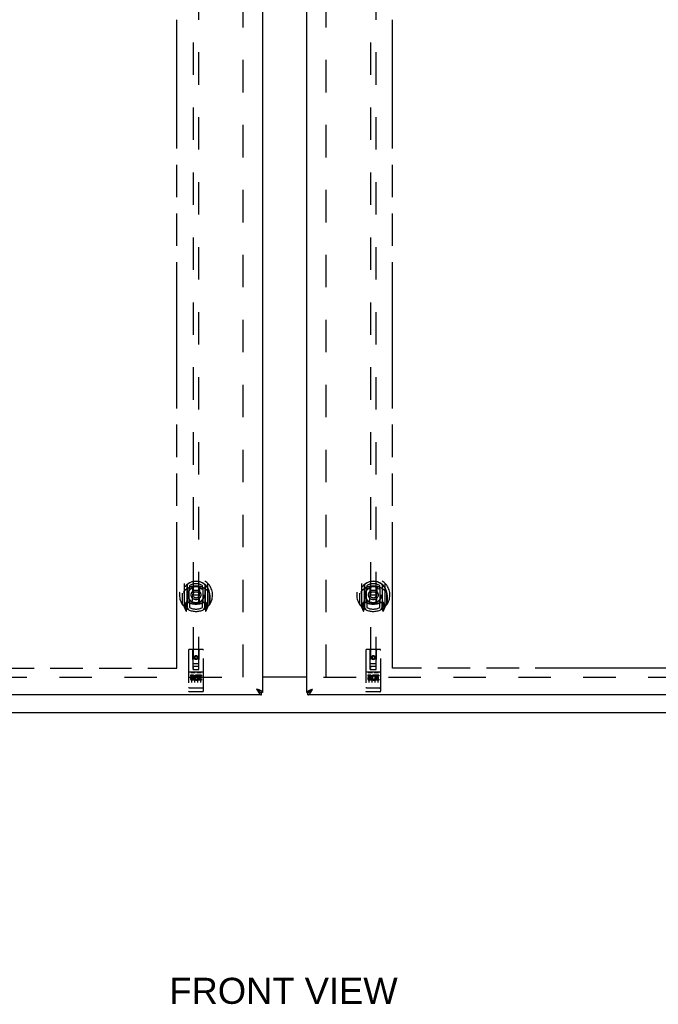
# Model space of a CAD drawing. Header units: inches. Extents: x 0 to 250, y 0 to 162.
# Tile 4 of 21: x 68 to 95, y 38 to 79. Entities that reach past the tile are written whole.
import ezdxf

# ---------------------------------------------------------------- set-up
doc = ezdxf.new("R2010")
doc.units = ezdxf.units.IN
doc.header["$LTSCALE"] = 13.735038
doc.header["$MEASUREMENT"] = 0
doc.linetypes.add('HIDDEN', pattern=[0.2, 0.1, -0.1])
doc.linetypes.add('PHANTOM', pattern=[0.8, 0.45, -0.05, 0.1, -0.05, 0.1, -0.05])
doc.layers.get('0').update_dxf_attribs({"linetype": 'CONTINUOUS'})
for name, color, linetype in [('02___PRT_ALL_AXES', 7, 'CONTINUOUS'), ('AVAILABLE_DOOR_SPACE', 7, 'CONTINUOUS'), ('DEFAULT_2', 8, 'HIDDEN'), ('DIMENSIONS', 7, 'CONTINUOUS')]:
    doc.layers.add(name, color=color, linetype=linetype)
doc.styles.get("Standard").update_dxf_attribs({"font": 'arial.ttf'})
doc.dimstyles.new('DIMSTYLE_1', dxfattribs={"dimtxt": 1.101741, "dimasz": 1.468988, "dimexe": 0.09, "dimexo": 0.07, "dimgap": 0.0375, "dimtad": 0, "dimtih": 1, "dimtoh": 1, "dimzin": 4, "dimdsep": 46, "dimtxsty": 'Standard', "dimblk": '_FILLED', "dimblk1": '_FILLED', "dimblk2": '_FILLED', "dimcen": 0.09, "dimazin": 1, "dimtfac": 1, "dimtdec": 3, "dimtofl": 0, "dimtmove": 0, "dimatfit": 3, "dimldrblk": '_FILLED', "dimfxl": 1, "dimtolj": 1, "dimtzin": 4, "dimarcsym": 0})

# ---------------------------------------------------------------- blocks, each defined once
blk = doc.blocks.new('_FILLED')
at = {"color": 0, "linetype": 'ByBlock'}
blk.add_solid([(0, 0), (-1, 0.2), (-1, -0.2)], dxfattribs=at)
blk = doc.blocks.new('*D10')
at = {"layer": 'DIMENSIONS', "color": 2, "linetype": 'Continuous'}
for p, q in [((75.112, 95.505), (72.529, 95.505)), ((78.737, 95.505), (81.675, 95.505))]:
    blk.add_line(p, q, dxfattribs=at)
at = {"layer": 'DIMENSIONS', "color": 2, "linetype": 'Continuous', "xscale": 1.4689880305, "yscale": 1.4689880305, "zscale": 1.4689880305}
blk.add_blockref('_FILLED', (75.112, 95.505), dxfattribs=at)
at = {"layer": 'DIMENSIONS', "color": 2, "linetype": 'Continuous', "xscale": 1.4689880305, "yscale": 1.4689880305, "zscale": 1.4689880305, "rotation": 180}
blk.add_blockref('_FILLED', (78.737, 95.505), dxfattribs=at)
at = {"layer": 'DIMENSIONS', "color": 2, "linetype": 'Continuous', "insert": (71.978, 96.056), "char_height": 1.1017, "width": 2.99395, "attachment_point": 3, "line_spacing_factor": 0.9}
blk.add_mtext('3.63', dxfattribs=at)
blk = doc.blocks.new('*D12')
at = {"layer": 'DIMENSIONS', "color": 2, "linetype": 'Continuous'}
for p, q in [((57.021, 52.025), (57.021, 54.963)), ((57.021, 50.9), (57.021, 47.769)), ((57.021, 47.769), (58.306, 47.769))]:
    blk.add_line(p, q, dxfattribs=at)
at = {"layer": 'DIMENSIONS', "color": 2, "linetype": 'Continuous', "xscale": 1.4689880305, "yscale": 1.4689880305, "zscale": 1.4689880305}
for p, rotation in [((57.021, 52.025), 270), ((57.021, 50.9), 90)]:
    blk.add_blockref('_FILLED', p, dxfattribs=dict(at, rotation=rotation))
at = {"layer": 'DIMENSIONS', "color": 2, "linetype": 'Continuous', "insert": (58.857, 48.32), "char_height": 1.1017, "width": 2.99395, "attachment_point": 1, "line_spacing_factor": 0.9}
blk.add_mtext('1.13', dxfattribs=at)

msp = doc.modelspace()

# ---------------------------------------------------------------- linework, layer by layer
at = {"color": 3, "linetype": 'Continuous'}
for p, q in [((78.737, 121.296), (78.737, 51.004)), ((80.612, 51.004), (80.612, 121.296)), ((78.737, 51.665), (80.612, 51.665)), ((78.695, 50.9), (44.092, 50.9)), ((78.528, 51.132), (78.491, 51.146)), ((78.491, 51.146), (78.498, 51.133)), ((78.498, 51.133), (78.511, 51.108)), ((78.511, 51.108), (78.518, 51.095)), ((78.518, 51.095), (78.525, 51.082)), ((78.525, 51.082), (78.532, 51.07)), ((78.547, 51.125), (78.528, 51.132)), ((78.559, 51.121), (78.547, 51.125)), ((78.571, 51.116), (78.559, 51.121)), ((78.582, 51.112), (78.571, 51.116)), ((115.258, 50.9), (80.654, 50.9)), ((80.75, 51.105), (80.762, 51.109)), ((80.762, 51.109), (80.773, 51.114)), ((80.773, 51.114), (80.785, 51.118)), ((80.785, 51.118), (80.797, 51.123)), ((80.797, 51.123), (80.809, 51.128)), ((80.809, 51.128), (80.822, 51.132)), ((80.822, 51.132), (80.84, 51.139)), ((80.828, 51.089), (80.835, 51.101)), ((80.835, 51.101), (80.842, 51.114)), ((80.84, 51.139), (80.859, 51.146)), ((80.842, 51.114), (80.859, 51.146))]:
    msp.add_line(p, q, dxfattribs=at)
at = {"color": 7, "linetype": 'Continuous'}
for p, q in [((80.612, 51.65), (78.737, 51.65)), ((78.512, 51.132), (78.491, 51.146)), ((78.491, 51.146), (78.505, 51.131)), ((78.505, 51.131), (78.515, 51.12)), ((78.521, 51.127), (78.512, 51.132)), ((78.515, 51.12), (78.522, 51.113)), ((78.529, 51.121), (78.521, 51.127)), ((78.522, 51.113), (78.528, 51.106)), ((78.528, 51.106), (78.535, 51.099)), ((78.737, 51.004), (78.695, 51.004)), ((78.695, 50.9), (78.695, 51.004)), ((80.612, 51.004), (80.654, 51.004)), ((80.654, 50.9), (80.654, 51.004)), ((80.813, 51.116), (80.821, 51.121)), ((80.821, 51.121), (80.829, 51.127)), ((80.821, 51.106), (80.828, 51.113)), ((80.828, 51.113), (80.835, 51.12)), ((80.829, 51.127), (80.838, 51.132)), ((80.835, 51.12), (80.842, 51.127)), ((80.838, 51.132), (80.85, 51.141)), ((80.842, 51.127), (80.859, 51.146)), ((80.85, 51.141), (80.859, 51.146)), ((52.798, 50.15), (106.552, 50.15))]:
    msp.add_line(p, q, dxfattribs=at)
for points in [[(78.631, 51.021), (78.63, 51.023), (78.629, 51.026), (78.628, 51.028), (78.627, 51.031), (78.626, 51.034), (78.624, 51.036), (78.623, 51.039), (78.621, 51.042), (78.619, 51.045), (78.617, 51.047), (78.615, 51.05), (78.613, 51.053), (78.611, 51.056), (78.608, 51.058), (78.606, 51.061), (78.603, 51.064), (78.6, 51.067), (78.598, 51.069), (78.595, 51.072), (78.592, 51.075), (78.589, 51.078), (78.585, 51.08), (78.582, 51.083), (78.579, 51.086), (78.575, 51.089), (78.572, 51.091), (78.568, 51.094), (78.565, 51.097), (78.561, 51.099), (78.557, 51.102), (78.553, 51.105), (78.549, 51.108), (78.546, 51.11), (78.542, 51.113), (78.537, 51.116), (78.529, 51.121)], [(78.535, 51.099), (78.539, 51.095), (78.542, 51.092), (78.546, 51.088), (78.549, 51.085), (78.552, 51.081), (78.556, 51.078), (78.559, 51.075), (78.563, 51.072), (78.566, 51.068), (78.569, 51.065), (78.573, 51.062), (78.576, 51.059), (78.58, 51.056), (78.583, 51.054), (78.586, 51.051), (78.59, 51.048), (78.593, 51.045), (78.597, 51.043), (78.6, 51.04), (78.603, 51.038), (78.607, 51.035), (78.61, 51.033), (78.614, 51.031), (78.617, 51.029), (78.621, 51.027), (78.624, 51.025), (78.627, 51.023), (78.631, 51.021)], [(78.631, 51.021), (78.634, 51.019), (78.638, 51.017), (78.641, 51.016), (78.644, 51.014), (78.648, 51.013), (78.651, 51.012), (78.655, 51.011), (78.658, 51.009), (78.661, 51.008), (78.665, 51.008), (78.668, 51.007), (78.672, 51.006), (78.675, 51.005), (78.678, 51.005), (78.682, 51.004), (78.685, 51.004), (78.689, 51.004), (78.692, 51.004), (78.695, 51.004)], [(80.654, 51.004), (80.658, 51.004), (80.661, 51.004), (80.665, 51.004), (80.668, 51.004), (80.672, 51.005), (80.675, 51.005), (80.678, 51.006), (80.682, 51.007), (80.685, 51.008), (80.689, 51.008), (80.692, 51.009), (80.695, 51.011), (80.699, 51.012), (80.702, 51.013), (80.706, 51.014), (80.709, 51.016), (80.712, 51.017), (80.716, 51.019)], [(80.716, 51.019), (80.719, 51.021), (80.723, 51.023), (80.726, 51.025), (80.729, 51.027), (80.733, 51.029), (80.736, 51.031), (80.74, 51.033), (80.743, 51.035), (80.747, 51.038), (80.75, 51.04), (80.753, 51.043), (80.757, 51.045), (80.76, 51.048), (80.764, 51.051), (80.767, 51.054), (80.77, 51.056), (80.774, 51.059), (80.777, 51.062), (80.781, 51.065), (80.784, 51.068), (80.787, 51.072), (80.791, 51.075), (80.794, 51.078), (80.798, 51.081), (80.801, 51.085), (80.804, 51.088), (80.808, 51.092), (80.811, 51.095), (80.815, 51.099), (80.821, 51.106)], [(80.719, 51.021), (80.72, 51.023), (80.721, 51.026), (80.722, 51.028), (80.723, 51.031), (80.724, 51.034), (80.726, 51.036), (80.727, 51.039), (80.729, 51.042), (80.731, 51.045), (80.733, 51.047), (80.735, 51.05), (80.737, 51.053), (80.739, 51.056), (80.742, 51.058), (80.744, 51.061), (80.747, 51.064), (80.75, 51.067), (80.752, 51.069), (80.755, 51.072), (80.758, 51.075), (80.761, 51.078), (80.764, 51.08), (80.768, 51.083), (80.771, 51.086), (80.775, 51.089), (80.778, 51.091), (80.782, 51.094), (80.785, 51.097), (80.789, 51.099), (80.793, 51.102), (80.797, 51.105), (80.801, 51.108), (80.804, 51.11), (80.808, 51.113), (80.813, 51.116)]]:
    msp.add_lwpolyline(points, dxfattribs=at)
at = {"color": 3, "linetype": 'Continuous'}
for points in [[(78.532, 51.07), (78.535, 51.064), (78.539, 51.058), (78.542, 51.052), (78.546, 51.046), (78.549, 51.04), (78.552, 51.034), (78.556, 51.028), (78.559, 51.023), (78.563, 51.017), (78.566, 51.012), (78.569, 51.006)], [(78.569, 51.006), (78.573, 51.001), (78.576, 50.996), (78.58, 50.991), (78.583, 50.986), (78.586, 50.981), (78.59, 50.976), (78.593, 50.972), (78.597, 50.967), (78.6, 50.963), (78.603, 50.959), (78.607, 50.955), (78.61, 50.951), (78.614, 50.947), (78.617, 50.943), (78.621, 50.939), (78.624, 50.936), (78.627, 50.933), (78.631, 50.929), (78.634, 50.926), (78.638, 50.924), (78.641, 50.921), (78.644, 50.918), (78.648, 50.916), (78.651, 50.914), (78.655, 50.912), (78.658, 50.91), (78.661, 50.908), (78.665, 50.906), (78.668, 50.905), (78.672, 50.904), (78.675, 50.903), (78.678, 50.902), (78.682, 50.901), (78.685, 50.9), (78.689, 50.9), (78.692, 50.9), (78.695, 50.9)], [(78.637, 51.089), (78.632, 51.091), (78.627, 51.093), (78.621, 51.096), (78.616, 51.098), (78.611, 51.1), (78.605, 51.102), (78.6, 51.105), (78.594, 51.107), (78.582, 51.112)], [(78.737, 51.004), (78.737, 51.006), (78.737, 51.008), (78.737, 51.01), (78.736, 51.013), (78.736, 51.015), (78.735, 51.017), (78.734, 51.02), (78.732, 51.022), (78.731, 51.024), (78.73, 51.027), (78.728, 51.029), (78.726, 51.031), (78.724, 51.033), (78.722, 51.036), (78.72, 51.038), (78.718, 51.04), (78.715, 51.043), (78.712, 51.045), (78.709, 51.047), (78.707, 51.05), (78.703, 51.052), (78.7, 51.054), (78.697, 51.056), (78.693, 51.059), (78.69, 51.061), (78.686, 51.063), (78.682, 51.066), (78.678, 51.068), (78.674, 51.07), (78.67, 51.073), (78.665, 51.075), (78.661, 51.077), (78.656, 51.079), (78.652, 51.082), (78.647, 51.084), (78.642, 51.086), (78.637, 51.089)], [(80.612, 51.004), (80.613, 51.006), (80.613, 51.008), (80.613, 51.01), (80.614, 51.013), (80.614, 51.015), (80.615, 51.017), (80.616, 51.02), (80.618, 51.022), (80.619, 51.024), (80.62, 51.027), (80.622, 51.029), (80.624, 51.031), (80.626, 51.033), (80.628, 51.036), (80.63, 51.038), (80.632, 51.04), (80.635, 51.043), (80.638, 51.045), (80.641, 51.047), (80.643, 51.05), (80.647, 51.052), (80.65, 51.054), (80.653, 51.056), (80.657, 51.059), (80.66, 51.061), (80.664, 51.063), (80.668, 51.066), (80.672, 51.068), (80.676, 51.07), (80.68, 51.073), (80.685, 51.075), (80.689, 51.077), (80.694, 51.079), (80.698, 51.082), (80.703, 51.084), (80.708, 51.086), (80.713, 51.089)], [(80.654, 50.9), (80.658, 50.9), (80.661, 50.9), (80.665, 50.9), (80.668, 50.901), (80.672, 50.902), (80.675, 50.903), (80.678, 50.904), (80.682, 50.905), (80.685, 50.906), (80.689, 50.908), (80.692, 50.91), (80.695, 50.912), (80.699, 50.914), (80.702, 50.916), (80.706, 50.918), (80.709, 50.921), (80.712, 50.924), (80.716, 50.926), (80.719, 50.929), (80.723, 50.933), (80.726, 50.936), (80.729, 50.939), (80.733, 50.943), (80.736, 50.947), (80.74, 50.951), (80.743, 50.955), (80.747, 50.959), (80.75, 50.963), (80.753, 50.967), (80.757, 50.972), (80.76, 50.976), (80.764, 50.981), (80.767, 50.986), (80.77, 50.991), (80.774, 50.996), (80.777, 51.001)], [(80.713, 51.089), (80.718, 51.091), (80.723, 51.093), (80.729, 51.096), (80.734, 51.098), (80.739, 51.1), (80.745, 51.102), (80.75, 51.105)], [(80.777, 51.001), (80.781, 51.006), (80.784, 51.012), (80.787, 51.017), (80.791, 51.023), (80.794, 51.028), (80.798, 51.034), (80.801, 51.04), (80.804, 51.046), (80.808, 51.052), (80.811, 51.058), (80.815, 51.064), (80.818, 51.07), (80.821, 51.076), (80.828, 51.089)]]:
    msp.add_lwpolyline(points, dxfattribs=at)
at = {"layer": '02___PRT_ALL_AXES', "color": 8, "linetype": 'HIDDEN'}
for p, q in [((75.781, 51.738), (75.688, 51.738)), ((75.688, 51.738), (75.688, 51.696)), ((75.781, 51.696), (75.688, 51.696)), ((75.784, 51.652), (75.738, 51.652)), ((76.001, 51.702), (75.988, 51.684)), ((75.997, 51.728), (76.001, 51.726)), ((76.157, 51.738), (76.001, 51.738)), ((76.001, 51.738), (76.001, 51.726)), ((76.001, 51.702), (76.001, 51.525)), ((76.157, 51.696), (76.043, 51.696)), ((76.043, 51.696), (76.043, 51.652)), ((76.136, 51.652), (76.043, 51.652)), ((76.136, 51.652), (76.136, 51.61)), ((76.157, 51.738), (76.157, 51.696)), ((83.281, 51.738), (83.188, 51.738)), ((83.188, 51.738), (83.188, 51.696)), ((83.281, 51.696), (83.188, 51.696)), ((83.284, 51.652), (83.238, 51.652)), ((83.501, 51.702), (83.488, 51.684)), ((83.497, 51.728), (83.501, 51.726)), ((83.657, 51.738), (83.501, 51.738)), ((83.501, 51.738), (83.501, 51.726)), ((83.501, 51.702), (83.501, 51.525)), ((83.657, 51.696), (83.543, 51.696)), ((83.543, 51.696), (83.543, 51.652)), ((83.636, 51.652), (83.543, 51.652)), ((83.636, 51.652), (83.636, 51.61)), ((83.657, 51.738), (83.657, 51.696)), ((75.781, 51.611), (75.752, 51.611)), ((75.844, 51.567), (75.752, 51.567)), ((75.844, 51.525), (75.752, 51.525)), ((75.844, 51.567), (75.844, 51.525)), ((75.976, 51.573), (75.993, 51.534)), ((76.157, 51.525), (76.001, 51.525)), ((76.136, 51.61), (76.043, 51.61)), ((76.043, 51.61), (76.043, 51.567)), ((76.157, 51.567), (76.043, 51.567)), ((76.157, 51.567), (76.157, 51.525)), ((83.281, 51.611), (83.252, 51.611)), ((83.344, 51.567), (83.252, 51.567)), ((83.344, 51.525), (83.252, 51.525)), ((83.344, 51.567), (83.344, 51.525)), ((83.476, 51.573), (83.493, 51.534)), ((83.657, 51.525), (83.501, 51.525)), ((83.636, 51.61), (83.543, 51.61)), ((83.543, 51.61), (83.543, 51.567)), ((83.657, 51.567), (83.543, 51.567)), ((83.657, 51.567), (83.657, 51.525)), ((75.707, 51.032), (75.642, 51.032)), ((75.957, 51.032), (75.892, 51.032)), ((76.207, 51.032), (76.142, 51.032)), ((83.207, 51.032), (83.142, 51.032)), ((83.457, 51.032), (83.392, 51.032)), ((83.707, 51.032), (83.642, 51.032))]:
    msp.add_line(p, q, dxfattribs=at)
for centre in [(75.925, 52.477), (83.425, 52.477)]:
    msp.add_circle(centre, 0.085, dxfattribs=at)
for centre, radius, start, end in [((75.752, 51.589), 0.0644, 102.2995, 270.0775), ((75.781, 51.675), 0.0635, 270, 90), ((75.781, 51.674), 0.0219, 280.307, 90), ((75.951, 51.632), 0.107, 64.2636, 293.4027), ((75.951, 51.632), 0.0639, 54.8895, 293.4026), ((83.252, 51.589), 0.0644, 102.2995, 270.0775), ((83.281, 51.675), 0.0635, 270, 90), ((83.281, 51.674), 0.0219, 280.307, 90), ((83.451, 51.632), 0.107, 64.2636, 293.4027), ((83.451, 51.632), 0.0639, 54.8895, 293.4026), ((75.752, 51.589), 0.0219, 89.9011, 270), ((83.252, 51.589), 0.0219, 89.9011, 270)]:
    msp.add_arc(centre, radius, start, end, dxfattribs=at)
at = {"layer": 'AVAILABLE_DOOR_SPACE', "color": 4, "linetype": 'PHANTOM'}
for p, q in [((75.112, 52.025), (75.112, 79.449)), ((84.237, 52.025), (84.237, 79.449)), ((62.894, 52.025), (75.112, 52.025)), ((96.456, 52.025), (84.237, 52.025))]:
    msp.add_line(p, q, dxfattribs=at)
at = {"layer": 'DEFAULT_2', "color": 8, "linetype": 'HIDDEN'}
for p, q in [((77.925, 51.65), (77.925, 120.65)), ((81.425, 51.65), (81.425, 120.65)), ((75.8, 83.979), (75.8, 51.977)), ((76.05, 51.977), (76.05, 83.979)), ((83.3, 83.979), (83.3, 51.977)), ((83.55, 51.977), (83.55, 83.979)), ((75.425, 55.605), (75.425, 54.637)), ((75.542, 55.551), (75.542, 54.535)), ((75.55, 55.551), (75.55, 54.548)), ((75.642, 54.803), (75.642, 55.434)), ((75.65, 55.511), (75.65, 55.409)), ((75.762, 55.46), (75.792, 55.121)), ((76.088, 55.46), (76.057, 55.121)), ((76.2, 55.409), (76.2, 55.511)), ((76.207, 55.434), (76.207, 54.803)), ((76.3, 55.551), (76.3, 54.548)), ((76.307, 55.551), (76.307, 54.535)), ((76.425, 54.637), (76.425, 55.605)), ((82.925, 55.605), (82.925, 54.637)), ((83.042, 55.551), (83.042, 54.535)), ((83.05, 55.551), (83.05, 54.548)), ((83.142, 54.803), (83.142, 55.434)), ((83.15, 55.511), (83.15, 55.409)), ((83.262, 55.46), (83.292, 55.121)), ((83.588, 55.46), (83.557, 55.121)), ((83.7, 55.409), (83.7, 55.511)), ((83.707, 55.434), (83.707, 54.803)), ((83.8, 55.551), (83.8, 54.548)), ((83.807, 55.551), (83.807, 54.535)), ((83.925, 54.637), (83.925, 55.605)), ((75.342, 55.121), (75.357, 55.121)), ((75.342, 55.121), (75.342, 54.733)), ((75.35, 55.193), (75.35, 55.195)), ((75.35, 54.735), (75.35, 55.193)), ((75.762, 54.777), (75.792, 55.121)), ((76.057, 55.121), (75.792, 55.121)), ((76.088, 54.777), (76.057, 55.121)), ((76.507, 55.121), (76.492, 55.121)), ((76.5, 55.193), (76.5, 55.195)), ((76.5, 54.735), (76.5, 55.193)), ((76.507, 55.121), (76.507, 54.733)), ((82.842, 55.121), (82.857, 55.121)), ((82.842, 55.121), (82.842, 54.733)), ((82.85, 55.193), (82.85, 55.195)), ((82.85, 54.735), (82.85, 55.193)), ((83.262, 54.777), (83.292, 55.121)), ((83.557, 55.121), (83.292, 55.121)), ((83.588, 54.777), (83.557, 55.121)), ((84.007, 55.121), (83.992, 55.121)), ((84, 55.193), (84, 55.195)), ((84, 54.735), (84, 55.193)), ((84.007, 55.121), (84.007, 54.733)), ((75.429, 54.627), (75.5, 54.451)), ((75.542, 54.792), (75.482, 54.792)), ((75.482, 54.792), (75.482, 54.642)), ((75.482, 54.642), (75.542, 54.642)), ((75.52, 54.721), (75.491, 54.675)), ((75.495, 54.667), (75.55, 54.667)), ((75.521, 54.556), (75.525, 54.553)), ((75.62, 54.498), (75.55, 54.607)), ((75.552, 54.78), (75.552, 54.573)), ((75.642, 54.793), (75.57, 54.793)), ((75.638, 54.8), (75.572, 54.8)), ((75.65, 54.847), (75.65, 54.595)), ((76.2, 54.595), (76.2, 54.847)), ((76.28, 54.793), (76.207, 54.793)), ((76.277, 54.8), (76.212, 54.8)), ((76.3, 54.607), (76.23, 54.498)), ((76.297, 54.573), (76.297, 54.78)), ((76.3, 54.667), (76.355, 54.667)), ((76.367, 54.792), (76.307, 54.792)), ((76.307, 54.642), (76.367, 54.642)), ((76.328, 54.556), (76.329, 54.556)), ((76.329, 54.556), (76.329, 54.556)), ((76.329, 54.556), (76.329, 54.556)), ((76.359, 54.675), (76.33, 54.721)), ((76.35, 54.451), (76.421, 54.627)), ((76.367, 54.642), (76.367, 54.792)), ((82.929, 54.627), (83, 54.451)), ((83.042, 54.792), (82.982, 54.792)), ((82.982, 54.792), (82.982, 54.642)), ((82.982, 54.642), (83.042, 54.642)), ((83.02, 54.721), (82.991, 54.675)), ((82.995, 54.667), (83.05, 54.667)), ((83.021, 54.556), (83.025, 54.553)), ((83.12, 54.498), (83.05, 54.607)), ((83.052, 54.78), (83.052, 54.573)), ((83.142, 54.793), (83.07, 54.793)), ((83.138, 54.8), (83.072, 54.8)), ((83.15, 54.847), (83.15, 54.595)), ((83.7, 54.595), (83.7, 54.847)), ((83.78, 54.793), (83.707, 54.793)), ((83.777, 54.8), (83.712, 54.8)), ((83.8, 54.607), (83.73, 54.498)), ((83.797, 54.573), (83.797, 54.78)), ((83.8, 54.667), (83.855, 54.667)), ((83.867, 54.792), (83.807, 54.792)), ((83.807, 54.642), (83.867, 54.642)), ((83.828, 54.556), (83.829, 54.556)), ((83.829, 54.556), (83.829, 54.556)), ((83.829, 54.556), (83.829, 54.556)), ((83.859, 54.675), (83.83, 54.721)), ((83.85, 54.451), (83.921, 54.627)), ((83.867, 54.642), (83.867, 54.792)), ((75.528, 54.454), (75.542, 54.535)), ((76.307, 54.535), (76.322, 54.454)), ((83.028, 54.454), (83.042, 54.535)), ((83.807, 54.535), (83.822, 54.454)), ((75.612, 52.787), (75.612, 51.062)), ((76.207, 52.817), (75.642, 52.817)), ((75.798, 51.977), (75.795, 52.787)), ((75.925, 52.55), (75.862, 52.513)), ((75.862, 52.513), (75.872, 52.508)), ((75.862, 52.513), (75.862, 52.441)), ((75.925, 52.538), (75.872, 52.508)), ((75.872, 52.508), (75.872, 52.447)), ((75.987, 52.513), (75.925, 52.55)), ((75.925, 52.55), (75.925, 52.538)), ((75.977, 52.508), (75.925, 52.538)), ((75.987, 52.513), (75.977, 52.508)), ((75.977, 52.447), (75.977, 52.508)), ((75.987, 52.441), (75.987, 52.513)), ((76.051, 51.977), (76.055, 52.787)), ((76.237, 51.062), (76.237, 52.787)), ((83.112, 52.787), (83.112, 51.062)), ((83.707, 52.817), (83.142, 52.817)), ((83.298, 51.977), (83.295, 52.787)), ((83.425, 52.55), (83.362, 52.513)), ((83.362, 52.513), (83.372, 52.508)), ((83.362, 52.513), (83.362, 52.441)), ((83.425, 52.538), (83.372, 52.508)), ((83.372, 52.508), (83.372, 52.447)), ((83.487, 52.513), (83.425, 52.55)), ((83.425, 52.55), (83.425, 52.538)), ((83.477, 52.508), (83.425, 52.538)), ((83.487, 52.513), (83.477, 52.508)), ((83.477, 52.447), (83.477, 52.508)), ((83.487, 52.441), (83.487, 52.513)), ((83.551, 51.977), (83.555, 52.787)), ((83.737, 51.062), (83.737, 52.787)), ((75.797, 52.227), (76.053, 52.227)), ((76.01, 52.102), (75.84, 52.102)), ((75.862, 52.441), (75.872, 52.447)), ((75.862, 52.441), (75.925, 52.405)), ((75.872, 52.447), (75.925, 52.417)), ((75.925, 52.417), (75.977, 52.447)), ((75.925, 52.405), (75.987, 52.441)), ((75.925, 52.405), (75.925, 52.417)), ((75.987, 52.441), (75.977, 52.447)), ((83.297, 52.227), (83.553, 52.227)), ((83.51, 52.102), (83.34, 52.102)), ((83.362, 52.441), (83.372, 52.447)), ((83.362, 52.441), (83.425, 52.405)), ((83.372, 52.447), (83.425, 52.417)), ((83.425, 52.417), (83.477, 52.447)), ((83.425, 52.405), (83.487, 52.441)), ((83.425, 52.405), (83.425, 52.417)), ((83.487, 52.441), (83.477, 52.447)), ((45.425, 51.65), (78.029, 51.65)), ((76.207, 51.86), (75.642, 51.86)), ((75.714, 51.844), (75.886, 51.844)), ((75.737, 51.729), (75.737, 51.423)), ((75.798, 51.977), (75.8, 51.977)), ((75.8, 51.977), (76.05, 51.977)), ((75.862, 51.729), (75.862, 51.423)), ((75.964, 51.844), (76.136, 51.844)), ((75.987, 51.729), (75.987, 51.423)), ((76.05, 51.977), (76.051, 51.977)), ((76.112, 51.729), (76.112, 51.423)), ((81.321, 51.65), (113.925, 51.65)), ((83.707, 51.86), (83.142, 51.86)), ((83.214, 51.844), (83.386, 51.844)), ((83.237, 51.729), (83.237, 51.423)), ((83.298, 51.977), (83.3, 51.977)), ((83.3, 51.977), (83.55, 51.977)), ((83.362, 51.729), (83.362, 51.423)), ((83.464, 51.844), (83.636, 51.844)), ((83.487, 51.729), (83.487, 51.423)), ((83.55, 51.977), (83.551, 51.977)), ((83.612, 51.729), (83.612, 51.423)), ((75.63, 51.191), (75.629, 51.191)), ((75.631, 51.191), (75.63, 51.191)), ((75.632, 51.191), (75.631, 51.191)), ((75.633, 51.19), (75.632, 51.191)), ((75.634, 51.19), (75.633, 51.19)), ((75.633, 51.19), (75.633, 51.19)), ((75.635, 51.19), (75.634, 51.19)), ((75.636, 51.19), (75.635, 51.19)), ((75.637, 51.19), (75.636, 51.19)), ((75.638, 51.19), (75.637, 51.19)), ((75.637, 51.19), (75.637, 51.19)), ((75.639, 51.19), (75.638, 51.19)), ((75.64, 51.19), (75.639, 51.19)), ((75.641, 51.19), (75.64, 51.19)), ((75.642, 51.19), (75.641, 51.19)), ((76.208, 51.19), (75.642, 51.19)), ((75.642, 51.19), (75.642, 51.19)), ((75.892, 51.032), (75.707, 51.032)), ((76.142, 51.032), (75.957, 51.032)), ((76.208, 51.19), (76.209, 51.19)), ((76.209, 51.19), (76.21, 51.19)), ((76.21, 51.19), (76.211, 51.19)), ((76.21, 51.19), (76.21, 51.19)), ((76.211, 51.19), (76.212, 51.19)), ((76.212, 51.19), (76.213, 51.19)), ((76.213, 51.19), (76.214, 51.19)), ((76.214, 51.19), (76.215, 51.19)), ((76.215, 51.19), (76.216, 51.19)), ((76.215, 51.19), (76.215, 51.19)), ((76.216, 51.19), (76.217, 51.19)), ((76.217, 51.19), (76.218, 51.191)), ((76.218, 51.191), (76.219, 51.191)), ((76.219, 51.191), (76.22, 51.191)), ((76.219, 51.191), (76.219, 51.191)), ((76.22, 51.191), (76.221, 51.191)), ((76.221, 51.191), (76.222, 51.191)), ((83.13, 51.191), (83.129, 51.191)), ((83.131, 51.191), (83.13, 51.191)), ((83.132, 51.191), (83.131, 51.191)), ((83.133, 51.19), (83.132, 51.191)), ((83.134, 51.19), (83.133, 51.19)), ((83.133, 51.19), (83.133, 51.19)), ((83.135, 51.19), (83.134, 51.19)), ((83.136, 51.19), (83.135, 51.19)), ((83.137, 51.19), (83.136, 51.19)), ((83.138, 51.19), (83.137, 51.19)), ((83.137, 51.19), (83.137, 51.19)), ((83.139, 51.19), (83.138, 51.19)), ((83.14, 51.19), (83.139, 51.19)), ((83.141, 51.19), (83.14, 51.19)), ((83.142, 51.19), (83.141, 51.19)), ((83.708, 51.19), (83.142, 51.19)), ((83.142, 51.19), (83.142, 51.19)), ((83.392, 51.032), (83.207, 51.032)), ((83.642, 51.032), (83.457, 51.032)), ((83.708, 51.19), (83.709, 51.19)), ((83.709, 51.19), (83.71, 51.19)), ((83.71, 51.19), (83.711, 51.19)), ((83.71, 51.19), (83.71, 51.19)), ((83.711, 51.19), (83.712, 51.19)), ((83.712, 51.19), (83.713, 51.19)), ((83.713, 51.19), (83.714, 51.19)), ((83.714, 51.19), (83.715, 51.19)), ((83.715, 51.19), (83.716, 51.19)), ((83.715, 51.19), (83.715, 51.19)), ((83.716, 51.19), (83.717, 51.19)), ((83.717, 51.19), (83.718, 51.191)), ((83.718, 51.191), (83.719, 51.191)), ((83.719, 51.191), (83.72, 51.191)), ((83.719, 51.191), (83.719, 51.191)), ((83.72, 51.191), (83.721, 51.191)), ((83.721, 51.191), (83.722, 51.191))]:
    msp.add_line(p, q, dxfattribs=at)
for points in [[(75.737, 55.478), (75.742, 55.479), (75.748, 55.481), (75.753, 55.482), (75.759, 55.484), (75.764, 55.485), (75.77, 55.486), (75.775, 55.487), (75.781, 55.489), (75.786, 55.49), (75.791, 55.491), (75.797, 55.492), (75.802, 55.493), (75.808, 55.494), (75.814, 55.495), (75.819, 55.496), (75.825, 55.496), (75.83, 55.497), (75.836, 55.498), (75.841, 55.499), (75.847, 55.499), (75.852, 55.5), (75.858, 55.5), (75.864, 55.501), (75.869, 55.501), (75.875, 55.502), (75.88, 55.502), (75.886, 55.502), (75.891, 55.503), (75.897, 55.503), (75.903, 55.503), (75.908, 55.503), (75.914, 55.503), (75.919, 55.504), (75.925, 55.504), (75.931, 55.504), (75.936, 55.503), (75.942, 55.503), (75.947, 55.503), (75.953, 55.503), (75.959, 55.503), (75.964, 55.502), (75.97, 55.502), (75.975, 55.502), (75.981, 55.501), (75.986, 55.501), (75.992, 55.5), (75.998, 55.5), (76.003, 55.499), (76.009, 55.499), (76.014, 55.498), (76.02, 55.497), (76.025, 55.496), (76.031, 55.496), (76.036, 55.495), (76.042, 55.494), (76.047, 55.493), (76.053, 55.492), (76.058, 55.491), (76.064, 55.49), (76.069, 55.489), (76.075, 55.487), (76.08, 55.486), (76.086, 55.485), (76.091, 55.484), (76.097, 55.482), (76.102, 55.481), (76.108, 55.479), (76.113, 55.478)], [(83.237, 55.478), (83.242, 55.479), (83.248, 55.481), (83.253, 55.482), (83.259, 55.484), (83.264, 55.485), (83.27, 55.486), (83.275, 55.487), (83.281, 55.489), (83.286, 55.49), (83.291, 55.491), (83.297, 55.492), (83.302, 55.493), (83.308, 55.494), (83.314, 55.495), (83.319, 55.496), (83.325, 55.496), (83.33, 55.497), (83.336, 55.498), (83.341, 55.499), (83.347, 55.499), (83.352, 55.5), (83.358, 55.5), (83.364, 55.501), (83.369, 55.501), (83.375, 55.502), (83.38, 55.502), (83.386, 55.502), (83.391, 55.503), (83.397, 55.503), (83.403, 55.503), (83.408, 55.503), (83.414, 55.503), (83.419, 55.504), (83.425, 55.504), (83.431, 55.504), (83.436, 55.503), (83.442, 55.503), (83.447, 55.503), (83.453, 55.503), (83.459, 55.503), (83.464, 55.502), (83.47, 55.502), (83.475, 55.502), (83.481, 55.501), (83.486, 55.501), (83.492, 55.5), (83.498, 55.5), (83.503, 55.499), (83.509, 55.499), (83.514, 55.498), (83.52, 55.497), (83.525, 55.496), (83.531, 55.496), (83.536, 55.495), (83.542, 55.494), (83.547, 55.493), (83.553, 55.492), (83.558, 55.491), (83.564, 55.49), (83.569, 55.489), (83.575, 55.487), (83.58, 55.486), (83.586, 55.485), (83.591, 55.484), (83.597, 55.482), (83.602, 55.481), (83.608, 55.479), (83.613, 55.478)], [(75.471, 55.336), (75.469, 55.335), (75.468, 55.333), (75.466, 55.332), (75.464, 55.331), (75.463, 55.329), (75.461, 55.327), (75.46, 55.326), (75.458, 55.324), (75.456, 55.322), (75.454, 55.32), (75.452, 55.318), (75.451, 55.316), (75.449, 55.314), (75.447, 55.312), (75.445, 55.31), (75.443, 55.308), (75.441, 55.305), (75.439, 55.303), (75.436, 55.3), (75.434, 55.297), (75.432, 55.294), (75.43, 55.291), (75.428, 55.288), (75.425, 55.285), (75.423, 55.282), (75.42, 55.278), (75.418, 55.275), (75.415, 55.271), (75.413, 55.267), (75.41, 55.263), (75.407, 55.259), (75.404, 55.254), (75.402, 55.25), (75.399, 55.245), (75.396, 55.24), (75.392, 55.234)], [(76.457, 55.234), (76.454, 55.24), (76.451, 55.245), (76.448, 55.25), (76.446, 55.254), (76.443, 55.259), (76.44, 55.263), (76.437, 55.267), (76.435, 55.271), (76.432, 55.275), (76.43, 55.278), (76.427, 55.282), (76.425, 55.285), (76.422, 55.288), (76.42, 55.291), (76.418, 55.294), (76.416, 55.297), (76.414, 55.3), (76.411, 55.303), (76.409, 55.305), (76.407, 55.308), (76.405, 55.31), (76.403, 55.312), (76.401, 55.314), (76.399, 55.316), (76.398, 55.318), (76.396, 55.32), (76.394, 55.322), (76.392, 55.324), (76.39, 55.326), (76.389, 55.327), (76.387, 55.329), (76.386, 55.331), (76.384, 55.332), (76.382, 55.333), (76.381, 55.335), (76.379, 55.336)], [(82.971, 55.336), (82.969, 55.335), (82.968, 55.333), (82.966, 55.332), (82.964, 55.331), (82.963, 55.329), (82.961, 55.327), (82.96, 55.326), (82.958, 55.324), (82.956, 55.322), (82.954, 55.32), (82.952, 55.318), (82.951, 55.316), (82.949, 55.314), (82.947, 55.312), (82.945, 55.31), (82.943, 55.308), (82.941, 55.305), (82.939, 55.303), (82.936, 55.3), (82.934, 55.297), (82.932, 55.294), (82.93, 55.291), (82.928, 55.288), (82.925, 55.285), (82.923, 55.282), (82.92, 55.278), (82.918, 55.275), (82.915, 55.271), (82.913, 55.267), (82.91, 55.263), (82.907, 55.259), (82.904, 55.254), (82.902, 55.25), (82.899, 55.245), (82.896, 55.24), (82.892, 55.234)], [(83.957, 55.234), (83.954, 55.24), (83.951, 55.245), (83.948, 55.25), (83.946, 55.254), (83.943, 55.259), (83.94, 55.263), (83.937, 55.267), (83.935, 55.271), (83.932, 55.275), (83.93, 55.278), (83.927, 55.282), (83.925, 55.285), (83.922, 55.288), (83.92, 55.291), (83.918, 55.294), (83.916, 55.297), (83.914, 55.3), (83.911, 55.303), (83.909, 55.305), (83.907, 55.308), (83.905, 55.31), (83.903, 55.312), (83.901, 55.314), (83.899, 55.316), (83.898, 55.318), (83.896, 55.32), (83.894, 55.322), (83.892, 55.324), (83.89, 55.326), (83.889, 55.327), (83.887, 55.329), (83.886, 55.331), (83.884, 55.332), (83.882, 55.333), (83.881, 55.335), (83.879, 55.336)], [(75.707, 51.843), (75.708, 51.843), (75.708, 51.843), (75.708, 51.843), (75.708, 51.843), (75.708, 51.843), (75.708, 51.843), (75.708, 51.843), (75.708, 51.843), (75.708, 51.843), (75.708, 51.843), (75.709, 51.843), (75.709, 51.843), (75.709, 51.843), (75.709, 51.843), (75.709, 51.843), (75.709, 51.844), (75.709, 51.844), (75.709, 51.844), (75.709, 51.844), (75.71, 51.844), (75.71, 51.844), (75.71, 51.844), (75.71, 51.844), (75.71, 51.844), (75.71, 51.844), (75.71, 51.844), (75.711, 51.844), (75.711, 51.844), (75.711, 51.844), (75.711, 51.844), (75.711, 51.844), (75.711, 51.844), (75.712, 51.844), (75.712, 51.844), (75.712, 51.844), (75.712, 51.844), (75.712, 51.844), (75.712, 51.844), (75.713, 51.844), (75.713, 51.844), (75.713, 51.844), (75.713, 51.844), (75.713, 51.844), (75.714, 51.844), (75.714, 51.844)], [(75.886, 51.844), (75.886, 51.844), (75.886, 51.844), (75.887, 51.844), (75.887, 51.844), (75.887, 51.844), (75.887, 51.844), (75.887, 51.844), (75.888, 51.844), (75.888, 51.844), (75.888, 51.844), (75.888, 51.844), (75.888, 51.844), (75.888, 51.844), (75.889, 51.844), (75.889, 51.844), (75.889, 51.844), (75.889, 51.844), (75.889, 51.844), (75.889, 51.844), (75.89, 51.844), (75.89, 51.844), (75.89, 51.844), (75.89, 51.844), (75.89, 51.844), (75.89, 51.844), (75.89, 51.844), (75.89, 51.844), (75.891, 51.844), (75.891, 51.844), (75.891, 51.844), (75.891, 51.843), (75.891, 51.843), (75.891, 51.843), (75.891, 51.843), (75.891, 51.843), (75.892, 51.843), (75.892, 51.843), (75.892, 51.843), (75.892, 51.843), (75.892, 51.843), (75.892, 51.843), (75.892, 51.843), (75.892, 51.843), (75.892, 51.843), (75.892, 51.843), (75.892, 51.843)], [(75.957, 51.843), (75.958, 51.843), (75.958, 51.843), (75.958, 51.843), (75.958, 51.843), (75.958, 51.843), (75.958, 51.843), (75.958, 51.843), (75.958, 51.843), (75.958, 51.843), (75.958, 51.843), (75.959, 51.843), (75.959, 51.843), (75.959, 51.843), (75.959, 51.843), (75.959, 51.843), (75.959, 51.844), (75.959, 51.844), (75.959, 51.844), (75.959, 51.844), (75.96, 51.844), (75.96, 51.844), (75.96, 51.844), (75.96, 51.844), (75.96, 51.844), (75.96, 51.844), (75.96, 51.844), (75.961, 51.844), (75.961, 51.844), (75.961, 51.844), (75.961, 51.844), (75.961, 51.844), (75.961, 51.844), (75.962, 51.844), (75.962, 51.844), (75.962, 51.844), (75.962, 51.844), (75.962, 51.844), (75.962, 51.844), (75.963, 51.844), (75.963, 51.844), (75.963, 51.844), (75.963, 51.844), (75.963, 51.844), (75.964, 51.844), (75.964, 51.844)], [(76.136, 51.844), (76.136, 51.844), (76.136, 51.844), (76.137, 51.844), (76.137, 51.844), (76.137, 51.844), (76.137, 51.844), (76.137, 51.844), (76.138, 51.844), (76.138, 51.844), (76.138, 51.844), (76.138, 51.844), (76.138, 51.844), (76.138, 51.844), (76.139, 51.844), (76.139, 51.844), (76.139, 51.844), (76.139, 51.844), (76.139, 51.844), (76.139, 51.844), (76.14, 51.844), (76.14, 51.844), (76.14, 51.844), (76.14, 51.844), (76.14, 51.844), (76.14, 51.844), (76.14, 51.844), (76.14, 51.844), (76.141, 51.844), (76.141, 51.844), (76.141, 51.844), (76.141, 51.843), (76.141, 51.843), (76.141, 51.843), (76.141, 51.843), (76.141, 51.843), (76.142, 51.843), (76.142, 51.843), (76.142, 51.843), (76.142, 51.843), (76.142, 51.843), (76.142, 51.843), (76.142, 51.843), (76.142, 51.843), (76.142, 51.843), (76.142, 51.843), (76.142, 51.843)], [(83.207, 51.843), (83.208, 51.843), (83.208, 51.843), (83.208, 51.843), (83.208, 51.843), (83.208, 51.843), (83.208, 51.843), (83.208, 51.843), (83.208, 51.843), (83.208, 51.843), (83.208, 51.843), (83.209, 51.843), (83.209, 51.843), (83.209, 51.843), (83.209, 51.843), (83.209, 51.843), (83.209, 51.844), (83.209, 51.844), (83.209, 51.844), (83.209, 51.844), (83.21, 51.844), (83.21, 51.844), (83.21, 51.844), (83.21, 51.844), (83.21, 51.844), (83.21, 51.844), (83.21, 51.844), (83.211, 51.844), (83.211, 51.844), (83.211, 51.844), (83.211, 51.844), (83.211, 51.844), (83.211, 51.844), (83.212, 51.844), (83.212, 51.844), (83.212, 51.844), (83.212, 51.844), (83.212, 51.844), (83.212, 51.844), (83.213, 51.844), (83.213, 51.844), (83.213, 51.844), (83.213, 51.844), (83.213, 51.844), (83.214, 51.844), (83.214, 51.844)], [(83.386, 51.844), (83.386, 51.844), (83.386, 51.844), (83.387, 51.844), (83.387, 51.844), (83.387, 51.844), (83.387, 51.844), (83.387, 51.844), (83.388, 51.844), (83.388, 51.844), (83.388, 51.844), (83.388, 51.844), (83.388, 51.844), (83.388, 51.844), (83.389, 51.844), (83.389, 51.844), (83.389, 51.844), (83.389, 51.844), (83.389, 51.844), (83.389, 51.844), (83.39, 51.844), (83.39, 51.844), (83.39, 51.844), (83.39, 51.844), (83.39, 51.844), (83.39, 51.844), (83.39, 51.844), (83.39, 51.844), (83.391, 51.844), (83.391, 51.844), (83.391, 51.844), (83.391, 51.843), (83.391, 51.843), (83.391, 51.843), (83.391, 51.843), (83.391, 51.843), (83.392, 51.843), (83.392, 51.843), (83.392, 51.843), (83.392, 51.843), (83.392, 51.843), (83.392, 51.843), (83.392, 51.843), (83.392, 51.843), (83.392, 51.843), (83.392, 51.843), (83.392, 51.843)], [(83.457, 51.843), (83.458, 51.843), (83.458, 51.843), (83.458, 51.843), (83.458, 51.843), (83.458, 51.843), (83.458, 51.843), (83.458, 51.843), (83.458, 51.843), (83.458, 51.843), (83.458, 51.843), (83.459, 51.843), (83.459, 51.843), (83.459, 51.843), (83.459, 51.843), (83.459, 51.843), (83.459, 51.844), (83.459, 51.844), (83.459, 51.844), (83.459, 51.844), (83.46, 51.844), (83.46, 51.844), (83.46, 51.844), (83.46, 51.844), (83.46, 51.844), (83.46, 51.844), (83.46, 51.844), (83.461, 51.844), (83.461, 51.844), (83.461, 51.844), (83.461, 51.844), (83.461, 51.844), (83.461, 51.844), (83.462, 51.844), (83.462, 51.844), (83.462, 51.844), (83.462, 51.844), (83.462, 51.844), (83.462, 51.844), (83.463, 51.844), (83.463, 51.844), (83.463, 51.844), (83.463, 51.844), (83.463, 51.844), (83.464, 51.844), (83.464, 51.844)], [(83.636, 51.844), (83.636, 51.844), (83.636, 51.844), (83.637, 51.844), (83.637, 51.844), (83.637, 51.844), (83.637, 51.844), (83.637, 51.844), (83.638, 51.844), (83.638, 51.844), (83.638, 51.844), (83.638, 51.844), (83.638, 51.844), (83.638, 51.844), (83.639, 51.844), (83.639, 51.844), (83.639, 51.844), (83.639, 51.844), (83.639, 51.844), (83.639, 51.844), (83.64, 51.844), (83.64, 51.844), (83.64, 51.844), (83.64, 51.844), (83.64, 51.844), (83.64, 51.844), (83.64, 51.844), (83.64, 51.844), (83.641, 51.844), (83.641, 51.844), (83.641, 51.844), (83.641, 51.843), (83.641, 51.843), (83.641, 51.843), (83.641, 51.843), (83.641, 51.843), (83.642, 51.843), (83.642, 51.843), (83.642, 51.843), (83.642, 51.843), (83.642, 51.843), (83.642, 51.843), (83.642, 51.843), (83.642, 51.843), (83.642, 51.843), (83.642, 51.843), (83.642, 51.843)], [(75.629, 51.191), (75.629, 51.191), (75.628, 51.191), (75.628, 51.191), (75.628, 51.191), (75.627, 51.191), (75.627, 51.191), (75.627, 51.191), (75.626, 51.191), (75.626, 51.191), (75.625, 51.191), (75.625, 51.191), (75.625, 51.192), (75.624, 51.192), (75.624, 51.192), (75.624, 51.192), (75.623, 51.192), (75.623, 51.192), (75.623, 51.192), (75.623, 51.192), (75.622, 51.192), (75.622, 51.192), (75.622, 51.192), (75.621, 51.192), (75.621, 51.192), (75.621, 51.192), (75.62, 51.192), (75.62, 51.193), (75.62, 51.193), (75.62, 51.193), (75.619, 51.193), (75.619, 51.193), (75.619, 51.193), (75.619, 51.193), (75.618, 51.193), (75.618, 51.193), (75.618, 51.193), (75.618, 51.193), (75.617, 51.193), (75.617, 51.194), (75.617, 51.194), (75.617, 51.194), (75.616, 51.194), (75.616, 51.194), (75.616, 51.194), (75.616, 51.194), (75.616, 51.194), (75.615, 51.194), (75.615, 51.194), (75.615, 51.194), (75.615, 51.195), (75.615, 51.195), (75.615, 51.195), (75.614, 51.195), (75.614, 51.195), (75.614, 51.195), (75.614, 51.195), (75.614, 51.195), (75.614, 51.195), (75.614, 51.195), (75.614, 51.196), (75.613, 51.196), (75.613, 51.196), (75.613, 51.196), (75.613, 51.196), (75.613, 51.196), (75.613, 51.196), (75.613, 51.196), (75.613, 51.196), (75.613, 51.196), (75.613, 51.197), (75.613, 51.197), (75.613, 51.197), (75.613, 51.197), (75.613, 51.197), (75.613, 51.197), (75.613, 51.197), (75.612, 51.197), (75.612, 51.197), (75.612, 51.198)], [(76.222, 51.191), (76.222, 51.191), (76.222, 51.191), (76.223, 51.191), (76.223, 51.191), (76.223, 51.191), (76.224, 51.191), (76.224, 51.191), (76.225, 51.191), (76.225, 51.191), (76.225, 51.192), (76.226, 51.192), (76.226, 51.192), (76.226, 51.192), (76.227, 51.192), (76.227, 51.192), (76.227, 51.192), (76.227, 51.192), (76.228, 51.192), (76.228, 51.192), (76.228, 51.192), (76.229, 51.192), (76.229, 51.192), (76.229, 51.192), (76.23, 51.192), (76.23, 51.193), (76.23, 51.193), (76.23, 51.193), (76.231, 51.193), (76.231, 51.193), (76.231, 51.193), (76.231, 51.193), (76.232, 51.193), (76.232, 51.193), (76.232, 51.193), (76.232, 51.193), (76.233, 51.193), (76.233, 51.194), (76.233, 51.194), (76.233, 51.194), (76.234, 51.194), (76.234, 51.194), (76.234, 51.194), (76.234, 51.194), (76.234, 51.194), (76.235, 51.194), (76.235, 51.194), (76.235, 51.194), (76.235, 51.195), (76.235, 51.195), (76.235, 51.195), (76.236, 51.195), (76.236, 51.195), (76.236, 51.195), (76.236, 51.195), (76.236, 51.195), (76.236, 51.195), (76.236, 51.195), (76.236, 51.196), (76.237, 51.196), (76.237, 51.196), (76.237, 51.196), (76.237, 51.196), (76.237, 51.196), (76.237, 51.196), (76.237, 51.196), (76.237, 51.196), (76.237, 51.196), (76.237, 51.197), (76.237, 51.197), (76.237, 51.197), (76.237, 51.197), (76.237, 51.197), (76.237, 51.197), (76.237, 51.197), (76.237, 51.197), (76.237, 51.197), (76.237, 51.198)], [(83.129, 51.191), (83.129, 51.191), (83.128, 51.191), (83.128, 51.191), (83.128, 51.191), (83.127, 51.191), (83.127, 51.191), (83.127, 51.191), (83.126, 51.191), (83.126, 51.191), (83.125, 51.191), (83.125, 51.191), (83.125, 51.192), (83.124, 51.192), (83.124, 51.192), (83.124, 51.192), (83.123, 51.192), (83.123, 51.192), (83.123, 51.192), (83.123, 51.192), (83.122, 51.192), (83.122, 51.192), (83.122, 51.192), (83.121, 51.192), (83.121, 51.192), (83.121, 51.192), (83.12, 51.192), (83.12, 51.193), (83.12, 51.193), (83.12, 51.193), (83.119, 51.193), (83.119, 51.193), (83.119, 51.193), (83.119, 51.193), (83.118, 51.193), (83.118, 51.193), (83.118, 51.193), (83.118, 51.193), (83.117, 51.193), (83.117, 51.194), (83.117, 51.194), (83.117, 51.194), (83.116, 51.194), (83.116, 51.194), (83.116, 51.194), (83.116, 51.194), (83.116, 51.194), (83.115, 51.194), (83.115, 51.194), (83.115, 51.194), (83.115, 51.195), (83.115, 51.195), (83.115, 51.195), (83.114, 51.195), (83.114, 51.195), (83.114, 51.195), (83.114, 51.195), (83.114, 51.195), (83.114, 51.195), (83.114, 51.195), (83.114, 51.196), (83.113, 51.196), (83.113, 51.196), (83.113, 51.196), (83.113, 51.196), (83.113, 51.196), (83.113, 51.196), (83.113, 51.196), (83.113, 51.196), (83.113, 51.196), (83.113, 51.197), (83.113, 51.197), (83.113, 51.197), (83.113, 51.197), (83.113, 51.197), (83.113, 51.197), (83.113, 51.197), (83.112, 51.197), (83.112, 51.197), (83.112, 51.198)], [(83.722, 51.191), (83.722, 51.191), (83.722, 51.191), (83.723, 51.191), (83.723, 51.191), (83.723, 51.191), (83.724, 51.191), (83.724, 51.191), (83.725, 51.191), (83.725, 51.191), (83.725, 51.192), (83.726, 51.192), (83.726, 51.192), (83.726, 51.192), (83.727, 51.192), (83.727, 51.192), (83.727, 51.192), (83.727, 51.192), (83.728, 51.192), (83.728, 51.192), (83.728, 51.192), (83.729, 51.192), (83.729, 51.192), (83.729, 51.192), (83.73, 51.192), (83.73, 51.193), (83.73, 51.193), (83.73, 51.193), (83.731, 51.193), (83.731, 51.193), (83.731, 51.193), (83.731, 51.193), (83.732, 51.193), (83.732, 51.193), (83.732, 51.193), (83.732, 51.193), (83.733, 51.193), (83.733, 51.194), (83.733, 51.194), (83.733, 51.194), (83.734, 51.194), (83.734, 51.194), (83.734, 51.194), (83.734, 51.194), (83.734, 51.194), (83.735, 51.194), (83.735, 51.194), (83.735, 51.194), (83.735, 51.195), (83.735, 51.195), (83.735, 51.195), (83.736, 51.195), (83.736, 51.195), (83.736, 51.195), (83.736, 51.195), (83.736, 51.195), (83.736, 51.195), (83.736, 51.195), (83.736, 51.196), (83.737, 51.196), (83.737, 51.196), (83.737, 51.196), (83.737, 51.196), (83.737, 51.196), (83.737, 51.196), (83.737, 51.196), (83.737, 51.196), (83.737, 51.196), (83.737, 51.197), (83.737, 51.197), (83.737, 51.197), (83.737, 51.197), (83.737, 51.197), (83.737, 51.197), (83.737, 51.197), (83.737, 51.197), (83.737, 51.197), (83.737, 51.198)]]:
    msp.add_lwpolyline(points, dxfattribs=at)
for centre, radius in [((75.925, 55.128), 0.35), ((75.925, 55.128), 0.335), ((83.425, 55.128), 0.35), ((83.425, 55.128), 0.335), ((75.925, 55.128), 0.205), ((75.925, 55.128), 0.133), ((83.425, 55.128), 0.205), ((83.425, 55.128), 0.133), ((75.925, 52.477), 0.0845), ((83.425, 52.477), 0.0845)]:
    msp.add_circle(centre, radius, dxfattribs=at)
for centre, radius, start, end in [((75.925, 55.121), 0.7, 305.5126, 234.4874), ((83.425, 55.121), 0.7, 305.5126, 234.4874), ((75.925, 55.119), 0.583, 0.2464, 179.7536), ((75.925, 55.118), 0.58, 7.6622, 172.3378), ((75.44, 55.605), 0.015, 135.0748, 180), ((75.925, 54.804), 0.7, 49.529, 130.471), ((75.557, 55.551), 0.015, 130.3587, 180), ((75.57, 55.551), 0.02, 129.3378, 179.9984), ((75.657, 55.434), 0.015, 112.9863, 180), ((75.925, 55.118), 0.48, 55.0461, 124.9539), ((75.68, 55.409), 0.03, 180, 311.1261), ((75.925, 55.128), 0.343, 48.8739, 131.1261), ((75.742, 55.459), 0.02, 5.0796, 105.5752), ((76.108, 55.459), 0.02, 74.4248, 174.9204), ((76.17, 55.409), 0.03, 228.8739, 360), ((76.192, 55.434), 0.015, 0, 67.0137), ((76.28, 55.551), 0.02, 0, 50.6594), ((76.292, 55.551), 0.015, 0, 49.6413), ((76.41, 55.605), 0.015, 0, 44.9252), ((83.425, 55.119), 0.583, 0.2464, 179.7536), ((83.425, 55.118), 0.58, 7.6622, 172.3378), ((82.94, 55.605), 0.015, 135.0748, 180), ((83.425, 54.804), 0.7, 49.529, 130.471), ((83.057, 55.551), 0.015, 130.3587, 180), ((83.07, 55.551), 0.02, 129.3378, 179.9984), ((83.157, 55.434), 0.015, 112.9863, 180), ((83.425, 55.118), 0.48, 55.0461, 124.9539), ((83.18, 55.409), 0.03, 180, 311.1261), ((83.425, 55.128), 0.343, 48.8739, 131.1261), ((83.242, 55.459), 0.02, 5.0796, 105.5752), ((83.608, 55.459), 0.02, 74.4248, 174.9204), ((83.67, 55.409), 0.03, 228.8739, 360), ((83.692, 55.434), 0.015, 0, 67.0137), ((83.78, 55.551), 0.02, 0, 50.6594), ((83.792, 55.551), 0.015, 0, 49.6413), ((83.91, 55.605), 0.015, 0, 44.9252), ((75.37, 55.193), 0.02, 172.3378, 180), ((76.48, 55.193), 0.02, 0, 7.6622), ((82.87, 55.193), 0.02, 172.3378, 180), ((83.98, 55.193), 0.02, 0, 7.6622), ((75.37, 54.735), 0.02, 180, 215.2961), ((75.925, 55.128), 0.7, 215.2961, 324.7039), ((75.44, 54.637), 0.015, 180, 224.9252), ((75.495, 54.672), 0.005, 147.3208, 270), ((75.925, 55.434), 0.7, 233.2319, 306.7681), ((75.53, 54.568), 0.02, 234.4874, 360), ((75.362, 54.822), 0.188, 327.3208, 360), ((75.532, 54.573), 0.02, 234.7457, 360), ((75.57, 54.773), 0.02, 90, 180), ((75.57, 54.548), 0.02, 180, 238.5295), ((75.572, 54.78), 0.02, 90, 180), ((75.638, 54.78), 0.02, 66.536, 90), ((75.657, 54.803), 0.015, 180, 247.0137), ((75.925, 55.441), 0.7, 246.536, 293.464), ((75.68, 54.847), 0.03, 48.8739, 180), ((75.925, 55.128), 0.6, 242.7204, 297.2796), ((75.925, 55.128), 0.343, 228.8739, 311.1261), ((75.742, 54.779), 0.02, 254.3869, 354.9204), ((76.108, 54.779), 0.02, 185.0796, 285.6131), ((76.17, 54.847), 0.03, 0, 131.1261), ((76.192, 54.803), 0.015, 292.9863, 360), ((76.212, 54.78), 0.02, 90, 113.464), ((76.277, 54.78), 0.02, 0, 90), ((76.28, 54.773), 0.02, 0, 90), ((76.28, 54.548), 0.02, 301.4688, 359.9992), ((76.317, 54.573), 0.02, 180, 305.2543), ((76.488, 54.822), 0.188, 180, 212.6792), ((76.32, 54.568), 0.02, 180, 305.5126), ((76.355, 54.672), 0.005, 270, 32.6792), ((76.41, 54.637), 0.015, 315.0748, 360), ((76.48, 54.735), 0.02, 324.7039, 360), ((82.87, 54.735), 0.02, 180, 215.2961), ((83.425, 55.128), 0.7, 215.2961, 324.7039), ((82.94, 54.637), 0.015, 180, 224.9252), ((82.995, 54.672), 0.005, 147.3208, 270), ((83.425, 55.434), 0.7, 233.2319, 306.7681), ((83.03, 54.568), 0.02, 234.4874, 360), ((82.862, 54.822), 0.188, 327.3208, 360), ((83.032, 54.573), 0.02, 234.7457, 360), ((83.07, 54.773), 0.02, 90, 180), ((83.07, 54.548), 0.02, 180, 238.5295), ((83.072, 54.78), 0.02, 90, 180), ((83.138, 54.78), 0.02, 66.536, 90), ((83.157, 54.803), 0.015, 180, 247.0137), ((83.425, 55.441), 0.7, 246.536, 293.464), ((83.18, 54.847), 0.03, 48.8739, 180), ((83.425, 55.128), 0.6, 242.7204, 297.2796), ((83.425, 55.128), 0.343, 228.8739, 311.1261), ((83.242, 54.779), 0.02, 254.3869, 354.9204), ((83.608, 54.779), 0.02, 185.0796, 285.6131), ((83.67, 54.847), 0.03, 0, 131.1261), ((83.692, 54.803), 0.015, 292.9863, 360), ((83.712, 54.78), 0.02, 90, 113.464), ((83.777, 54.78), 0.02, 0, 90), ((83.78, 54.773), 0.02, 0, 90), ((83.78, 54.548), 0.02, 301.4688, 359.9992), ((83.817, 54.573), 0.02, 180, 305.2543), ((83.988, 54.822), 0.188, 180, 212.6792), ((83.82, 54.568), 0.02, 180, 305.5126), ((83.855, 54.672), 0.005, 270, 32.6792), ((83.91, 54.637), 0.015, 315.0748, 360), ((83.98, 54.735), 0.02, 324.7039, 360), ((75.514, 54.457), 0.015, 201.8041, 350), ((76.336, 54.457), 0.015, 190, 338.1959), ((83.014, 54.457), 0.015, 201.8041, 350), ((83.836, 54.457), 0.015, 190, 338.1959), ((75.642, 52.787), 0.03, 90, 180), ((75.765, 52.787), 0.03, 0, 90), ((76.085, 52.787), 0.03, 90, 180), ((76.207, 52.787), 0.03, 0, 90), ((83.142, 52.787), 0.03, 90, 180), ((83.265, 52.787), 0.03, 0, 90), ((83.585, 52.787), 0.03, 90, 180), ((83.707, 52.787), 0.03, 0, 90), ((75.84, 52.062), 0.04, 90, 180), ((76.01, 52.062), 0.04, 0, 90), ((83.34, 52.062), 0.04, 90, 180), ((83.51, 52.062), 0.04, 0, 90), ((75.642, 51.89), 0.03, 180, 270), ((75.84, 52.017), 0.04, 180, 270), ((76.01, 52.017), 0.04, 270, 360), ((76.207, 51.89), 0.03, 270, 360), ((83.142, 51.89), 0.03, 180, 270), ((83.34, 52.017), 0.04, 180, 270), ((83.51, 52.017), 0.04, 270, 360), ((83.707, 51.89), 0.03, 270, 360), ((75.642, 51.062), 0.03, 180, 270), ((76.207, 51.062), 0.03, 270, 360), ((83.142, 51.062), 0.03, 180, 270), ((83.707, 51.062), 0.03, 270, 360)]:
    msp.add_arc(centre, radius, start, end, dxfattribs=at)

# ---------------------------------------------------------------- texts
at = {"layer": 'DIMENSIONS', "color": 2, "linetype": 'Continuous', "insert": (79.626, 38.937), "char_height": 1.1017, "width": 9.64126, "attachment_point": 2, "line_spacing_factor": 0.9}
msp.add_mtext('FRONT VIEW', dxfattribs=at)

# ---------------------------------------------------------------- dimensions: what is measured, and where the dimension line sits
at = {"layer": 'DIMENSIONS', "color": 2, "linetype": 'Continuous'}
dim = msp.add_linear_dim(base=(78.737488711, 95.504910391), p1=(75.112488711, 120.274577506), p2=(78.737488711, 51.023577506), dimstyle='DIMSTYLE_1', dxfattribs=at)
dim.commit()
dim.dimension.update_dxf_attribs({"geometry": '*D10', "text_midpoint": (70.480021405, 95.498767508), "dimtype": 160})
dim = msp.add_linear_dim(base=(57.020981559, 50.899577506), p1=(45.799988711, 52.024577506), p2=(78.675488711, 50.899577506), angle=270, dimstyle='DIMSTYLE_1', dxfattribs=at)
dim.commit()
dim.dimension.update_dxf_attribs({"geometry": '*D12', "text_midpoint": (60.401909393, 47.763039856), "dimtype": 160})

doc.saveas('drawing.dxf')
